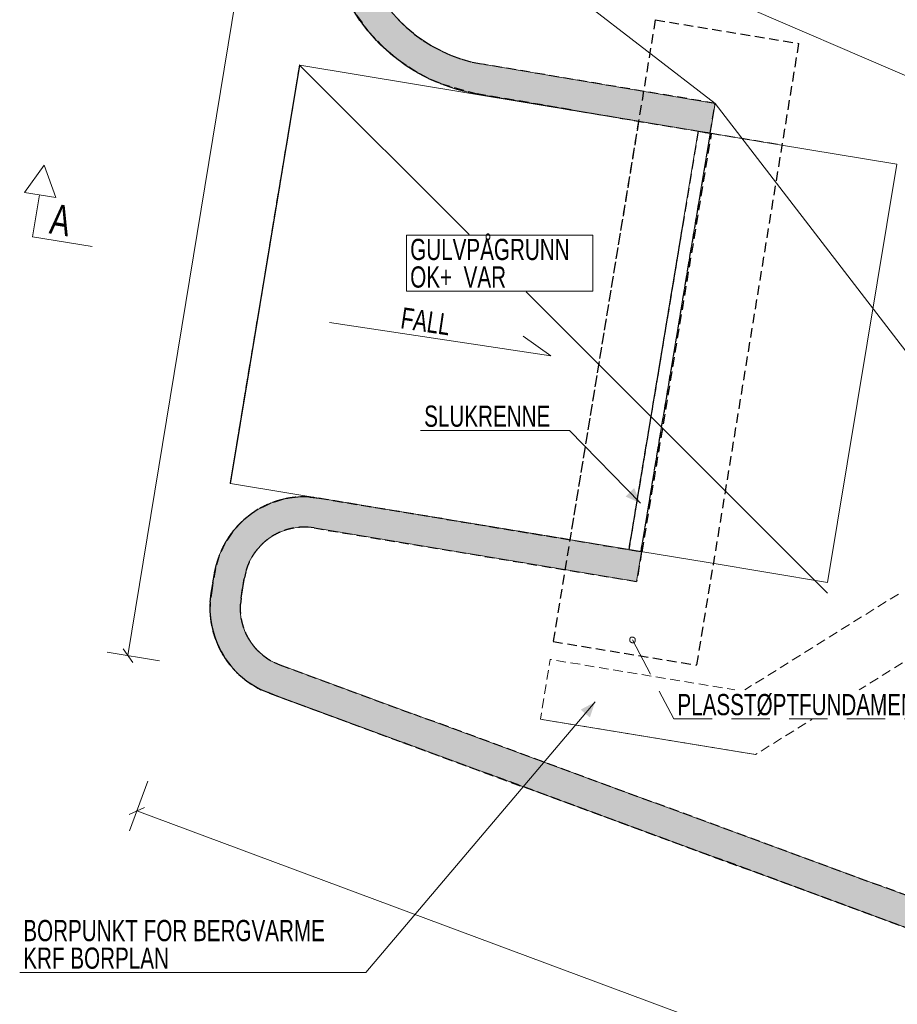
# Model space of a CAD drawing. Header units: millimetres. Extents: x 58962 to 143062, y 63981 to 123381.
# Tile 2 of 17: x 72021 to 86512, y 76958 to 93214. Entities that reach past the tile are written whole.
import ezdxf

# ---------------------------------------------------------------- set-up
doc = ezdxf.new("R2010")
doc.units = ezdxf.units.MM
doc.header["$LTSCALE"] = 100
for name, pattern in [('DASHEDX2', [9.525, 6.35, -3.175]), ('HIDDEN', [2.38125, 1.5875, -0.79375]), ('XKITLINE00', [0])]:
    doc.linetypes.add(name, pattern=pattern)
for name, color, linetype, lineweight in [('GraphicObject', 6, 'Continuous', 0), ('Part', 2, 'Continuous', 0), ('Part_Hidden', 7, 'Continuous', 0), ('PartMark', 3, 'Continuous', 0), ('Section', 6, 'Continuous', 0), ('Text', 3, 'Continuous', 0), ('Z-DIMENSIONS', 1, 'Continuous', 0)]:
    doc.layers.add(name, color=color, linetype=linetype, lineweight=lineweight)
doc.styles.add('ARIAL_NARROW', font='ARIALN.TTF')

msp = doc.modelspace()

# ---------------------------------------------------------------- hatches: boundary and pattern name
at = {"layer": 'Part'}
for points in [[(79491, 92515), (79666, 92479), (83505, 91833), (83422, 91340), (79583, 91986), (79374, 92029), (79168, 92087), (78967, 92159), (78771, 92245), (78582, 92345), (78401, 92458), (78228, 92584), (78065, 92722), (77912, 92871), (77770, 93031), (77640, 93200), (77522, 93378), (77417, 93564), (77325, 93757), (77248, 93957), (77184, 94161), (77136, 94369), (77103, 94580), (77084, 94793), (77081, 95007), (77093, 95220), (77120, 95432), (77986, 100686), (78479, 100605), (77614, 95351), (77591, 95174), (77581, 94996), (77584, 94818), (77599, 94641), (77627, 94465), (77667, 94291), (77720, 94121), (77784, 93955), (77861, 93794), (77948, 93639), (78046, 93491), (78155, 93350), (78273, 93217), (78401, 93092), (78537, 92978), (78681, 92873), (78832, 92778), (78989, 92695), (79152, 92623), (79320, 92563)], [(75495, 85560), (76641, 92465), (76649, 92463), (75503, 85558)], [(76818, 85333), (76964, 85316), (82290, 84431), (82208, 83937), (76882, 84822), (76785, 84834), (76687, 84835), (76589, 84828), (76492, 84810), (76398, 84783), (76307, 84747), (76219, 84702), (76137, 84649), (76060, 84588), (75989, 84520), (75926, 84446), (75870, 84365), (75822, 84279), (75783, 84189), (75753, 84096), (75732, 84000), (75704, 83832), (75211, 83914), (75239, 84082), (75270, 84226), (75315, 84366), (75374, 84501), (75445, 84629), (75529, 84750), (75625, 84862), (75730, 84965), (75846, 85056), (75970, 85136), (76101, 85203), (76238, 85257), (76379, 85297), (76524, 85323), (76671, 85335)], [(76226, 82601), (76317, 82562), (78541, 81742), (78368, 81273), (76144, 82093), (76008, 82151), (75878, 82222), (75756, 82305), (75642, 82401), (75539, 82507), (75446, 82622), (75366, 82746), (75298, 82878), (75243, 83016), (75202, 83158), (75175, 83303), (75163, 83451), (75166, 83599), (75183, 83746), (75211, 83914), (75704, 83832), (75676, 83664), (75665, 83566), (75663, 83467), (75671, 83369), (75689, 83272), (75716, 83177), (75753, 83085), (75798, 82998), (75852, 82915), (75913, 82838), (75982, 82767), (76058, 82704), (76139, 82648)], [(78368, 81273), (78541, 81742), (90111, 77485), (89939, 77016)]]:
    msp.add_hatch(color=253, dxfattribs=at).paths.add_polyline_path(points, flags=17)
at = {"layer": 'Text'}
for color, points in [(3, [(82270, 85232), (82023, 85341), (82167, 85481)]), (7, [(81522, 81949), (81436, 81693), (81284, 81823)])]:
    msp.add_hatch(color=color, dxfattribs=at).paths.add_polyline_path(points, flags=17)

# ---------------------------------------------------------------- linework, layer by layer
at = {"layer": 'GraphicObject', "color": 3, "linetype": 'Continuous', "lineweight": 0}
for p, q in [((77767, 96250), (83505, 91833)), ((76641, 92465), (79440, 89666)), ((88286, 85614), (83505, 91833)), ((80385, 88721), (85360, 83746)), ((77137, 88215), (80790, 87667)), ((80790, 87667), (80333, 87989))]:
    msp.add_line(p, q, dxfattribs=at)
at = {"layer": 'Part', "color": 7, "linetype": 'XKITLINE00', "lineweight": 0}
for p, q in [((103219, 85153), (77742, 96128)), ((103219, 85153), (77742, 96128)), ((79666, 92479), (79491, 92515)), ((76641, 92465), (75495, 85560)), ((75503, 85558), (76649, 92463)), ((76641, 92465), (76641, 92465)), ((76649, 92463), (76641, 92465)), ((83224, 91372), (76649, 92463)), ((79666, 92479), (83505, 91833)), ((79374, 92029), (79583, 91986)), ((79583, 91986), (83422, 91340)), ((82240, 91538), (81124, 91727)), ((83422, 91340), (83505, 91833)), ((83505, 91833), (83505, 91833)), ((82240, 91538), (82240, 91536)), ((83224, 91372), (82078, 84467)), ((83421, 91339), (83224, 91372)), ((82275, 84434), (83421, 91339)), ((83421, 91339), (84533, 91155)), ((84533, 91155), (86506, 90827)), ((86506, 90827), (85360, 83922)), ((75495, 85560), (75495, 85560)), ((75495, 85560), (75503, 85558)), ((75503, 85558), (82275, 84434)), ((76964, 85316), (76818, 85333)), ((76964, 85316), (82290, 84431)), ((76785, 84834), (76882, 84822)), ((76882, 84822), (82208, 83937)), ((81105, 84627), (81105, 84628)), ((82078, 84467), (82078, 84467)), ((82078, 84467), (82275, 84434)), ((82208, 83937), (82290, 84431)), ((82275, 84434), (82275, 84434)), ((83387, 84250), (82275, 84434)), ((82290, 84431), (82290, 84431)), ((75270, 84226), (75239, 84082)), ((85360, 83922), (83387, 84250)), ((75211, 83914), (75239, 84082)), ((75732, 84000), (75753, 84096)), ((75183, 83746), (75211, 83914)), ((75704, 83832), (75732, 84000)), ((75183, 83746), (75166, 83599)), ((75676, 83664), (75704, 83832)), ((75665, 83566), (75676, 83664)), ((76317, 82562), (76226, 82601)), ((76317, 82562), (78541, 81742)), ((76008, 82151), (76144, 82093)), ((76144, 82093), (78368, 81273)), ((76269, 82047), (76311, 82030)), ((76311, 82030), (78350, 81280)), ((78541, 81742), (90111, 77485)), ((78368, 81273), (89939, 77016))]:
    msp.add_line(p, q, dxfattribs=at)
at = {"layer": 'Part', "color": 2, "linetype": 'XKITLINE00', "lineweight": 0}
for p, q in [((86394, 83648), (86529, 83732)), ((86192, 83522), (86327, 83606)), ((85990, 83396), (86125, 83480)), ((85788, 83270), (85923, 83354)), ((85384, 83018), (85519, 83102)), ((85586, 83144), (85721, 83228)), ((85182, 82891), (85317, 82975)), ((84980, 82765), (85115, 82849)), ((80765, 82554), (80781, 82652)), ((80804, 82648), (80781, 82652)), ((81039, 82609), (80882, 82635)), ((81274, 82571), (81117, 82596)), ((84576, 82513), (84711, 82597)), ((84778, 82639), (84913, 82723)), ((86597, 82596), (86463, 82512)), ((80726, 82319), (80752, 82475)), ((81509, 82532), (81352, 82558)), ((81744, 82493), (81587, 82519)), ((81979, 82455), (81822, 82481)), ((82214, 82416), (82057, 82442)), ((84374, 82387), (84509, 82471)), ((86395, 82470), (86261, 82386)), ((82449, 82378), (82292, 82403)), ((82684, 82339), (82527, 82365)), ((82919, 82301), (82762, 82326)), ((83154, 82262), (82997, 82288)), ((84172, 82261), (84307, 82345)), ((86193, 82344), (86059, 82260)), ((80687, 82084), (80713, 82240)), ((83389, 82223), (83232, 82249)), ((83624, 82185), (83467, 82210)), ((83831, 82151), (83702, 82172)), ((83996, 82151), (84105, 82219)), ((85991, 82218), (85884, 82151)), ((80649, 81849), (80675, 82005)), ((80619, 81665), (80636, 81770)), ((80619, 81665), (80775, 81639)), ((80670, 81656), (80619, 81665)), ((80905, 81618), (80748, 81644)), ((80854, 81626), (81010, 81601)), ((85099, 81661), (85072, 81644)), ((81140, 81579), (80983, 81605)), ((81089, 81588), (81245, 81562)), ((81375, 81541), (81218, 81566)), ((81324, 81549), (81480, 81523)), ((81610, 81502), (81453, 81528)), ((81559, 81511), (81715, 81485)), ((81845, 81464), (81688, 81489)), ((81794, 81472), (81950, 81446)), ((82080, 81425), (81923, 81451)), ((84802, 81475), (84668, 81391)), ((85004, 81602), (84870, 81518)), ((82028, 81433), (82185, 81408)), ((82315, 81386), (82158, 81412)), ((82263, 81395), (82420, 81369)), ((82550, 81348), (82393, 81374)), ((82498, 81356), (82655, 81330)), ((82785, 81309), (82628, 81335)), ((82733, 81318), (82890, 81292)), ((83020, 81271), (82863, 81296)), ((84600, 81349), (84466, 81265)), ((82968, 81279), (83125, 81253)), ((83255, 81232), (83098, 81258)), ((83203, 81240), (83360, 81215)), ((83490, 81193), (83333, 81219)), ((83438, 81202), (83595, 81176)), ((83725, 81155), (83568, 81181)), ((83673, 81163), (83830, 81138)), ((83960, 81116), (83803, 81142)), ((83908, 81125), (84065, 81099)), ((84398, 81223), (84264, 81139)), ((84171, 81082), (84038, 81103)), ((84143, 81086), (84171, 81082)), ((84196, 81097), (84171, 81082)), ((84171, 81082), (84171, 81082))]:
    msp.add_line(p, q, dxfattribs=at)
at = {"layer": 'Part', "color": 7, "linetype": 'XKITLINE00', "lineweight": 0}
for centre, radius, start, end in [((80080, 94944), 3000, 174.7295, 256.372), ((80080, 94944), 2500, 174.7295, 256.372), ((76718, 83836), 1500, 86.1898, 164.9398), ((76718, 83836), 1000, 86.1898, 164.9398), ((76662, 83500), 1500, 176.2222, 244.1116), ((76662, 83500), 1000, 176.2222, 244.1116)]:
    msp.add_arc(centre, radius, start, end, dxfattribs=at)
at = {"layer": 'Part_Hidden', "linetype": 'HIDDEN', "lineweight": 25}
for p, q in [((77640, 93200), (77522, 93378)), ((77581, 93289), (77770, 93031)), ((77770, 93031), (77640, 93200)), ((78273, 93217), (78401, 93092)), ((82515, 93212), (80829, 82948)), ((82515, 93212), (84883, 92823)), ((77912, 92871), (77770, 93031)), ((77770, 93031), (77989, 92797)), ((78401, 93092), (78537, 92978)), ((78065, 92722), (77912, 92871)), ((78537, 92978), (78681, 92873)), ((78681, 92873), (78832, 92778)), ((77989, 92797), (78147, 92653)), ((78228, 92584), (78065, 92722)), ((78832, 92778), (78989, 92695)), ((78989, 92695), (79152, 92623)), ((84883, 92823), (83198, 82559)), ((78147, 92653), (78401, 92458)), ((78401, 92458), (78228, 92584)), ((79152, 92623), (79320, 92563)), ((79320, 92563), (79491, 92515)), ((79491, 92515), (79666, 92479)), ((76641, 92465), (75495, 85560)), ((76649, 92463), (76641, 92465)), ((78582, 92345), (78401, 92458)), ((78401, 92458), (78582, 92345)), ((78771, 92245), (78582, 92345)), ((78582, 92345), (78771, 92245)), ((83505, 91833), (79666, 92479)), ((78967, 92159), (78771, 92245)), ((78771, 92245), (78967, 92159)), ((78614, 92137), (78614, 92137)), ((79168, 92087), (78967, 92159)), ((78967, 92159), (79577, 91988)), ((79374, 92029), (79168, 92087)), ((79583, 91986), (79374, 92029)), ((81124, 91727), (79577, 91988)), ((79583, 91986), (83422, 91340)), ((83422, 91340), (83505, 91833)), ((82240, 91536), (81105, 84628)), ((82240, 91538), (82240, 91538)), ((83224, 91372), (82078, 84467)), ((83421, 91339), (83224, 91372)), ((83224, 91372), (83421, 91339)), ((83421, 91339), (82275, 84434)), ((83235, 90067), (83446, 91335)), ((84533, 91155), (83421, 91339)), ((82300, 84430), (83235, 90067)), ((82971, 89845), (82078, 84467)), ((75495, 85560), (75503, 85558)), ((76169, 85230), (75961, 85130)), ((76379, 85297), (76169, 85230)), ((76524, 85323), (76379, 85297)), ((76693, 85335), (76524, 85323)), ((76871, 85326), (76693, 85335)), ((76818, 85333), (76964, 85316)), ((81105, 84627), (76871, 85326)), ((76964, 85316), (82290, 84431)), ((75846, 85056), (75677, 84914)), ((75961, 85130), (75846, 85056)), ((75677, 84914), (75529, 84750)), ((75529, 84750), (75409, 84565)), ((76882, 84822), (76785, 84834)), ((76882, 84822), (82208, 83937)), ((75409, 84565), (75315, 84366)), ((82078, 84467), (82275, 84434)), ((82290, 84431), (82208, 83937)), ((75239, 84082), (75270, 84226)), ((75315, 84366), (75254, 84154)), ((75254, 84154), (75211, 83914)), ((75211, 83914), (75239, 84082)), ((75753, 84096), (75732, 84000)), ((75183, 83746), (75211, 83914)), ((75211, 83914), (75197, 83830)), ((75704, 83832), (75732, 84000)), ((75197, 83830), (75166, 83599)), ((75166, 83599), (75183, 83746)), ((75676, 83664), (75704, 83832)), ((75166, 83599), (75163, 83451)), ((75676, 83664), (75665, 83566)), ((75163, 83451), (75173, 83331)), ((75173, 83331), (75189, 83231)), ((75189, 83231), (75213, 83121)), ((75213, 83121), (75235, 83044)), ((75235, 83044), (75252, 82993)), ((75252, 82993), (75281, 82919)), ((75281, 82919), (75314, 82847)), ((80829, 82948), (83198, 82559)), ((75314, 82847), (75348, 82781)), ((75348, 82781), (75384, 82719)), ((75384, 82719), (75416, 82668)), ((75416, 82668), (75469, 82593)), ((75469, 82593), (75507, 82546)), ((76226, 82601), (76317, 82562)), ((75507, 82546), (75590, 82454)), ((75590, 82454), (75642, 82401)), ((76317, 82562), (78541, 81742)), ((75642, 82401), (75699, 82353)), ((75699, 82353), (75770, 82295)), ((75770, 82295), (75817, 82264)), ((75817, 82264), (75943, 82186)), ((75943, 82186), (76008, 82151)), ((76144, 82093), (76008, 82151)), ((76269, 82047), (76008, 82151)), ((76144, 82093), (78368, 81273)), ((91838, 76850), (78541, 81742)), ((78350, 81280), (91663, 76382)), ((91666, 76380), (78368, 81273))]:
    msp.add_line(p, q, dxfattribs=at)
for centre, radius, start, end in [((76718, 83836), 1500, 86.1898, 164.9398), ((76718, 83836), 1000, 86.1898, 164.9398), ((76662, 83500), 1500, 176.2222, 244.1116), ((76662, 83500), 1000, 176.2222, 244.1116)]:
    msp.add_arc(centre, radius, start, end, dxfattribs=at)
at = {"layer": 'PartMark', "color": 7, "linetype": 'Continuous', "lineweight": 0}
for p, q in [((78409, 89656), (81484, 89656)), ((78409, 88731), (78409, 89656)), ((81484, 88731), (81484, 89656)), ((78409, 88731), (81484, 88731)), ((82094, 82974), (82095, 82975)), ((82094, 82973), (82094, 82974)), ((82094, 82972), (82094, 82973)), ((82094, 82973), (82094, 82973)), ((82094, 82971), (82094, 82972)), ((82094, 82972), (82094, 82972)), ((82094, 82970), (82094, 82971)), ((82094, 82969), (82094, 82970)), ((82094, 82970), (82094, 82970)), ((82094, 82968), (82094, 82969)), ((82094, 82967), (82094, 82968)), ((82094, 82968), (82094, 82968)), ((82094, 82966), (82094, 82967)), ((82094, 82967), (82094, 82967)), ((82094, 82965), (82094, 82966)), ((82094, 82964), (82094, 82965)), ((82094, 82965), (82094, 82965)), ((82094, 82963), (82094, 82964)), ((82094, 82963), (82094, 82963)), ((82094, 82963), (82094, 82963)), ((82094, 82963), (82094, 82962)), ((82094, 82962), (82095, 82962)), ((82095, 82982), (82095, 82983)), ((82095, 82983), (82096, 82983)), ((82095, 82981), (82095, 82982)), ((82095, 82982), (82095, 82982)), ((82095, 82980), (82095, 82981)), ((82095, 82981), (82095, 82981)), ((82095, 82979), (82095, 82980)), ((82095, 82978), (82095, 82979)), ((82095, 82979), (82095, 82979)), ((82095, 82977), (82095, 82978)), ((82095, 82978), (82095, 82978)), ((82095, 82976), (82095, 82977)), ((82095, 82975), (82095, 82976)), ((82095, 82976), (82095, 82976)), ((82095, 82975), (82095, 82975)), ((82095, 82962), (82095, 82962)), ((82095, 82962), (82095, 82961)), ((82095, 82961), (82095, 82961)), ((82095, 82961), (82095, 82960)), ((82095, 82960), (82095, 82960)), ((82095, 82960), (82095, 82960)), ((82095, 82960), (82096, 82959)), ((82096, 82987), (82096, 82988)), ((82096, 82988), (82097, 82988)), ((82096, 82986), (82096, 82987)), ((82096, 82987), (82096, 82987)), ((82096, 82985), (82096, 82986)), ((82096, 82986), (82096, 82986)), ((82096, 82984), (82096, 82985)), ((82096, 82983), (82096, 82984)), ((82096, 82984), (82096, 82984)), ((82096, 82959), (82096, 82959)), ((82096, 82959), (82096, 82959)), ((82096, 82959), (82096, 82958)), ((82096, 82958), (82096, 82958)), ((82096, 82958), (82096, 82958)), ((82096, 82958), (82096, 82957)), ((82096, 82957), (82097, 82957)), ((82097, 82991), (82097, 82992)), ((82097, 82992), (82098, 82992)), ((82097, 82990), (82097, 82991)), ((82097, 82991), (82097, 82991)), ((82097, 82989), (82097, 82990)), ((82097, 82990), (82097, 82990)), ((82097, 82988), (82097, 82989)), ((82097, 82989), (82097, 82989)), ((82097, 82957), (82097, 82956)), ((82097, 82956), (82097, 82956)), ((82097, 82956), (82097, 82956)), ((82097, 82956), (82097, 82955)), ((82097, 82955), (82097, 82955)), ((82097, 82955), (82098, 82955)), ((82098, 82995), (82099, 82996)), ((82098, 82994), (82098, 82995)), ((82098, 82995), (82098, 82995)), ((82098, 82993), (82098, 82994)), ((82098, 82994), (82098, 82994)), ((82098, 82992), (82098, 82993)), ((82098, 82993), (82098, 82993)), ((82098, 82955), (82098, 82954)), ((82098, 82954), (82098, 82954)), ((82098, 82954), (82098, 82954)), ((82098, 82954), (82098, 82953)), ((82098, 82953), (82098, 82953)), ((82098, 82953), (82099, 82952)), ((82099, 82997), (82099, 82998)), ((82099, 82998), (82099, 82998)), ((82099, 82998), (82100, 82998)), ((82099, 82996), (82099, 82997)), ((82099, 82997), (82099, 82997)), ((82099, 82996), (82099, 82996)), ((82099, 82952), (82099, 82952)), ((82099, 82952), (82099, 82952)), ((82099, 82952), (82099, 82951)), ((82099, 82951), (82099, 82951)), ((82099, 82951), (82100, 82951)), ((82100, 83000), (82100, 83001)), ((82100, 83001), (82101, 83001)), ((82100, 82999), (82100, 83000)), ((82100, 83000), (82100, 83000)), ((82100, 82998), (82100, 82999)), ((82100, 82999), (82100, 82999)), ((82100, 82951), (82100, 82950)), ((82100, 82950), (82100, 82950)), ((82100, 82950), (82100, 82950)), ((82100, 82950), (82100, 82949)), ((82100, 82949), (82101, 82949)), ((82101, 83002), (82101, 83003)), ((82101, 83003), (82102, 83003)), ((82101, 83001), (82101, 83002)), ((82101, 83002), (82101, 83002)), ((82101, 83001), (82101, 83001)), ((82101, 82949), (82101, 82949)), ((82101, 82949), (82101, 82948)), ((82101, 82948), (82101, 82948)), ((82101, 82948), (82101, 82948)), ((82101, 82948), (82102, 82947)), ((82102, 83004), (82102, 83005)), ((82102, 83005), (82103, 83005)), ((82102, 83003), (82102, 83004)), ((82102, 83004), (82102, 83004)), ((82102, 83004), (82102, 83004)), ((82102, 82947), (82102, 82947)), ((82102, 82947), (82102, 82947)), ((82102, 82947), (82102, 82946)), ((82102, 82946), (82103, 82946)), ((82103, 83006), (82104, 83007)), ((82103, 83005), (82103, 83006)), ((82103, 83006), (82103, 83006)), ((82103, 83005), (82103, 83005)), ((82103, 82946), (82103, 82945)), ((82103, 82945), (82103, 82945)), ((82103, 82945), (82103, 82944)), ((82103, 82944), (82104, 82944)), ((82104, 83007), (82104, 83008)), ((82104, 83008), (82105, 83008)), ((82104, 83007), (82104, 83007)), ((82104, 83007), (82104, 83007)), ((82104, 82944), (82104, 82943)), ((82104, 82943), (82104, 82943)), ((82104, 82943), (82105, 82942)), ((82105, 83008), (82105, 83009)), ((82105, 83009), (82105, 83009)), ((82105, 83009), (82106, 83009)), ((82105, 83008), (82105, 83008)), ((82105, 82942), (82105, 82942)), ((82105, 82942), (82105, 82941)), ((82105, 82941), (82106, 82941)), ((82106, 83010), (82107, 83011)), ((82106, 83009), (82106, 83010)), ((82106, 82941), (82106, 82941)), ((82106, 82941), (82107, 82940)), ((82106, 82941), (82106, 82941)), ((82106, 82941), (82107, 82940)), ((82107, 83011), (82108, 83012)), ((82107, 83011), (82107, 83011)), ((82107, 82940), (82107, 82940)), ((82107, 82940), (82108, 82940)), ((82107, 82940), (82107, 82940)), ((82107, 82940), (82108, 82940)), ((82108, 83012), (82108, 83013)), ((82108, 83013), (82109, 83013)), ((82108, 82940), (82108, 82939)), ((82108, 82940), (82108, 82939)), ((82108, 82939), (82109, 82939)), ((82108, 82939), (82109, 82939)), ((82109, 83013), (82109, 83014)), ((82109, 83014), (82110, 83014)), ((82109, 82939), (82109, 82939)), ((82109, 82939), (82110, 82938)), ((82109, 82939), (82109, 82939)), ((82109, 82939), (82110, 82938)), ((82110, 83014), (82110, 83015)), ((82110, 83015), (82111, 83015)), ((82110, 82938), (82111, 82938)), ((82110, 82938), (82111, 82938)), ((82111, 83015), (82112, 83016)), ((82111, 82938), (82111, 82938)), ((82111, 82938), (82112, 82937)), ((82111, 82938), (82111, 82938)), ((82111, 82938), (82112, 82937)), ((82112, 83016), (82113, 83017)), ((82112, 83016), (82112, 83016)), ((82112, 82937), (82112, 82937)), ((82112, 82937), (82113, 82937)), ((82112, 82937), (82112, 82937)), ((82112, 82937), (82113, 82937)), ((82113, 83017), (82114, 83018)), ((82113, 83017), (82113, 83017)), ((82113, 82937), (82113, 82936)), ((82113, 82937), (82113, 82936)), ((82113, 82936), (82114, 82936)), ((82113, 82936), (82114, 82936)), ((82114, 83018), (82115, 83018)), ((82114, 82936), (82114, 82936)), ((82114, 82936), (82115, 82935)), ((82114, 82936), (82114, 82936)), ((82114, 82936), (82115, 82935)), ((82115, 83018), (82116, 83019)), ((82115, 83018), (82115, 83018)), ((82115, 82935), (82115, 82935)), ((82115, 82935), (82116, 82935)), ((82115, 82935), (82115, 82935)), ((82115, 82935), (82116, 82935)), ((82116, 83019), (82116, 83019)), ((82116, 83019), (82117, 83019)), ((82116, 82935), (82116, 82934)), ((82116, 82935), (82116, 82934)), ((82116, 82934), (82117, 82934)), ((82116, 82934), (82117, 82934)), ((82117, 83019), (82118, 83020)), ((82117, 83019), (82117, 83019)), ((82117, 83019), (82117, 83019)), ((82117, 82934), (82117, 82934)), ((82117, 82934), (82118, 82933)), ((82117, 82934), (82117, 82934)), ((82117, 82934), (82118, 82933)), ((82118, 83020), (82118, 83020)), ((82118, 83020), (82119, 83020)), ((82118, 82933), (82118, 82933)), ((82118, 82933), (82119, 82933)), ((82118, 82933), (82118, 82933)), ((82118, 82933), (82119, 82933)), ((82119, 83020), (82119, 83020)), ((82119, 83020), (82119, 83020)), ((82119, 83020), (82120, 83020)), ((82119, 82933), (82119, 82933)), ((82119, 82933), (82120, 82932)), ((82119, 82933), (82119, 82933)), ((82119, 82933), (82120, 82932)), ((82120, 83020), (82120, 83021)), ((82120, 83021), (82121, 83021)), ((82120, 83020), (82120, 83020)), ((82120, 82932), (82121, 82932)), ((82120, 82932), (82121, 82932)), ((82121, 83021), (82121, 83021)), ((82121, 83021), (82121, 83021)), ((82121, 83021), (82122, 83021)), ((82121, 82932), (82121, 82932)), ((82121, 82932), (82122, 82932)), ((82121, 82932), (82121, 82932)), ((82121, 82932), (82122, 82932)), ((82122, 83021), (82122, 83021)), ((82122, 83021), (82123, 83021)), ((82122, 82932), (82122, 82931)), ((82122, 82932), (82122, 82931)), ((82122, 82931), (82123, 82931)), ((82122, 82931), (82123, 82931)), ((82123, 83021), (82124, 83022)), ((82123, 83021), (82123, 83021)), ((82123, 83021), (82123, 83021)), ((82123, 82931), (82123, 82931)), ((82123, 82931), (82124, 82931)), ((82123, 82931), (82123, 82931)), ((82123, 82931), (82124, 82931)), ((82124, 83022), (82124, 83022)), ((82124, 83022), (82124, 83022)), ((82124, 83022), (82125, 83022)), ((82124, 82931), (82124, 82930)), ((82124, 82931), (82124, 82930)), ((82124, 82930), (82125, 82930)), ((82124, 82930), (82125, 82930)), ((82125, 83022), (82125, 83022)), ((82125, 83022), (82126, 83022)), ((82125, 82930), (82125, 82930)), ((82125, 82930), (82126, 82930)), ((82125, 82930), (82125, 82930)), ((82125, 82930), (82126, 82930)), ((82126, 83022), (82126, 83022)), ((82126, 83022), (82126, 83022)), ((82126, 83022), (82127, 83022)), ((82126, 82930), (82126, 82929)), ((82126, 82930), (82126, 82929)), ((82126, 82929), (82127, 82929)), ((82126, 82929), (82127, 82929)), ((82127, 83022), (82127, 83022)), ((82127, 83022), (82128, 83022)), ((82127, 82929), (82127, 82929)), ((82127, 82929), (82128, 82929)), ((82127, 82929), (82127, 82929)), ((82127, 82929), (82128, 82929)), ((82128, 83022), (82128, 83022)), ((82128, 83022), (82128, 83022)), ((82128, 83022), (82129, 83022)), ((82128, 82929), (82128, 82929)), ((82128, 82929), (82129, 82928)), ((82128, 82929), (82128, 82929)), ((82128, 82929), (82129, 82928)), ((82129, 83022), (82129, 83022)), ((82129, 83022), (82130, 83022)), ((82129, 82928), (82129, 82928)), ((82129, 82928), (82130, 82928)), ((82129, 82928), (82129, 82928)), ((82129, 82928), (82130, 82928)), ((82130, 83022), (82130, 83022)), ((82130, 83022), (82130, 83022)), ((82130, 83022), (82131, 83022)), ((82130, 82928), (82130, 82928)), ((82130, 82928), (82131, 82928)), ((82130, 82928), (82130, 82928)), ((82130, 82928), (82131, 82928)), ((82131, 83022), (82131, 83022)), ((82131, 83022), (82132, 83022)), ((82131, 82928), (82131, 82927)), ((82131, 82928), (82131, 82927)), ((82131, 82927), (82132, 82927)), ((82131, 82927), (82132, 82927)), ((82132, 83022), (82132, 83022)), ((82132, 83022), (82133, 83022)), ((82132, 82927), (82132, 82927)), ((82132, 82927), (82132, 82927)), ((82132, 82927), (82133, 82927)), ((82132, 82927), (82132, 82927)), ((82132, 82927), (82132, 82927)), ((82132, 82927), (82133, 82927)), ((82133, 83022), (82133, 83022)), ((82133, 83022), (82133, 83022)), ((82133, 83022), (82134, 83022)), ((82133, 82927), (82133, 82927)), ((82133, 82927), (82134, 82927)), ((82133, 82927), (82133, 82927)), ((82133, 82927), (82134, 82927)), ((82134, 83022), (82134, 83022)), ((82134, 83022), (82135, 83022)), ((82134, 82927), (82134, 82926)), ((82134, 82927), (82134, 82926)), ((82134, 82926), (82135, 82926)), ((82134, 82926), (82135, 82926)), ((82135, 83022), (82135, 83022)), ((82135, 83022), (82136, 83022)), ((82135, 82926), (82135, 82926)), ((82135, 82926), (82136, 82926)), ((82135, 82926), (82135, 82926)), ((82135, 82926), (82136, 82926)), ((82136, 83022), (82136, 83022)), ((82136, 83022), (82136, 83022)), ((82136, 83022), (82137, 83022)), ((82136, 82926), (82136, 82926)), ((82136, 82926), (82137, 82926)), ((82136, 82926), (82136, 82926)), ((82136, 82926), (82137, 82926)), ((82137, 83022), (82137, 83022)), ((82137, 83022), (82138, 83022)), ((82137, 82926), (82137, 82926)), ((82137, 82926), (82138, 82925)), ((82137, 82926), (82137, 82926)), ((82137, 82926), (82138, 82925)), ((82138, 83022), (82138, 83022)), ((82138, 83022), (82139, 83022)), ((82138, 82925), (82138, 82925)), ((82138, 82925), (82139, 82925)), ((82138, 82925), (82138, 82925)), ((82138, 82925), (82139, 82925)), ((82139, 83022), (82139, 83022)), ((82139, 83022), (82140, 83022)), ((82139, 82925), (82139, 82925)), ((82139, 82925), (82140, 82925)), ((82139, 82925), (82139, 82925)), ((82139, 82925), (82140, 82925)), ((82140, 83022), (82140, 83022)), ((82140, 83022), (82141, 83022)), ((82140, 82925), (82140, 82925)), ((82140, 82925), (82140, 82925)), ((82140, 82925), (82141, 82925)), ((82140, 82925), (82140, 82925)), ((82140, 82925), (82140, 82925)), ((82140, 82925), (82141, 82925)), ((82141, 83022), (82141, 83021)), ((82141, 83021), (82141, 83021)), ((82141, 83021), (82142, 83021)), ((82141, 82925), (82141, 82925)), ((82141, 82925), (82142, 82925)), ((82141, 82925), (82141, 82925)), ((82141, 82925), (82142, 82925)), ((82142, 83021), (82142, 83021)), ((82142, 83021), (82143, 83021)), ((82142, 82925), (82142, 82925)), ((82142, 82925), (82143, 82925)), ((82142, 82925), (82142, 82925)), ((82142, 82925), (82143, 82925)), ((82143, 83021), (82143, 83021)), ((82143, 83021), (82144, 83021)), ((82143, 82925), (82143, 82924)), ((82143, 82925), (82143, 82924)), ((82143, 82924), (82144, 82924)), ((82143, 82924), (82144, 82924)), ((82144, 83021), (82144, 83021)), ((82144, 83021), (82145, 83021)), ((82144, 82924), (82144, 82924)), ((82144, 82924), (82145, 82924)), ((82144, 82924), (82144, 82924)), ((82144, 82924), (82145, 82924)), ((82145, 83021), (82145, 83020)), ((82145, 83020), (82146, 83020)), ((82145, 82924), (82145, 82924)), ((82145, 82924), (82145, 82924)), ((82145, 82924), (82146, 82924)), ((82145, 82924), (82145, 82924)), ((82145, 82924), (82145, 82924)), ((82145, 82924), (82146, 82924)), ((82146, 83020), (82146, 83020)), ((82146, 83020), (82147, 83020)), ((82146, 82924), (82146, 82924)), ((82146, 82924), (82147, 82924)), ((82146, 82924), (82146, 82924)), ((82146, 82924), (82147, 82924)), ((82147, 83020), (82147, 83020)), ((82147, 83020), (82148, 83020)), ((82147, 82924), (82147, 82924)), ((82147, 82924), (82148, 82924)), ((82147, 82924), (82147, 82924)), ((82147, 82924), (82148, 82924)), ((82148, 83020), (82148, 83020)), ((82148, 83020), (82149, 83019)), ((82148, 82924), (82148, 82924)), ((82148, 82924), (82148, 82924)), ((82148, 82924), (82149, 82924)), ((82148, 82924), (82148, 82924)), ((82148, 82924), (82148, 82924)), ((82148, 82924), (82149, 82924)), ((82149, 83019), (82149, 83019)), ((82149, 83019), (82149, 83019)), ((82149, 83019), (82150, 83019)), ((82149, 82924), (82149, 82924)), ((82149, 82924), (82150, 82924)), ((82149, 82924), (82149, 82924)), ((82149, 82924), (82150, 82924)), ((82150, 83019), (82150, 83019)), ((82150, 83019), (82151, 83019)), ((82150, 82924), (82150, 82924)), ((82150, 82924), (82151, 82924)), ((82150, 82924), (82150, 82924)), ((82150, 82924), (82151, 82924)), ((82151, 83019), (82151, 83018)), ((82151, 83018), (82152, 83018)), ((82151, 82924), (82151, 82924)), ((82151, 82924), (82151, 82924)), ((82151, 82924), (82152, 82924)), ((82151, 82924), (82151, 82924)), ((82151, 82924), (82151, 82924)), ((82151, 82924), (82152, 82924)), ((82152, 83018), (82152, 83018)), ((82152, 83018), (82153, 83018)), ((82152, 82924), (82152, 82924)), ((82152, 82924), (82153, 82924)), ((82152, 82924), (82152, 82924)), ((82152, 82924), (82153, 82924)), ((82153, 83018), (82153, 83018)), ((82153, 83018), (82154, 83017)), ((82153, 82924), (82153, 82924)), ((82153, 82924), (82153, 82924)), ((82153, 82924), (82154, 82924)), ((82153, 82924), (82153, 82924)), ((82153, 82924), (82153, 82924)), ((82153, 82924), (82154, 82924)), ((82154, 83017), (82154, 83017)), ((82154, 83017), (82155, 83017)), ((82154, 82924), (82155, 82925)), ((82154, 82924), (82155, 82925)), ((82154, 82924), (82154, 82924)), ((82154, 82924), (82154, 82924)), ((82155, 83017), (82155, 83017)), ((82155, 83017), (82156, 83016)), ((82155, 82925), (82155, 82925)), ((82155, 82925), (82155, 82925)), ((82155, 82925), (82156, 82925)), ((82155, 82925), (82155, 82925)), ((82155, 82925), (82155, 82925)), ((82155, 82925), (82156, 82925)), ((82156, 83016), (82156, 83016)), ((82156, 83016), (82157, 83016)), ((82156, 82925), (82156, 82925)), ((82156, 82925), (82157, 82925)), ((82156, 82925), (82156, 82925)), ((82156, 82925), (82157, 82925)), ((82157, 83016), (82157, 83016)), ((82157, 83016), (82158, 83016)), ((82157, 82925), (82157, 82925)), ((82157, 82925), (82157, 82925)), ((82157, 82925), (82158, 82925)), ((82157, 82925), (82157, 82925)), ((82157, 82925), (82157, 82925)), ((82157, 82925), (82158, 82925)), ((82158, 83016), (82158, 83015)), ((82158, 83015), (82159, 83015)), ((82158, 82925), (82158, 82925)), ((82158, 82925), (82158, 82925)), ((82158, 82925), (82159, 82925)), ((82158, 82925), (82158, 82925)), ((82158, 82925), (82158, 82925)), ((82158, 82925), (82159, 82925)), ((82159, 83015), (82159, 83015)), ((82159, 83015), (82160, 83014)), ((82159, 82925), (82159, 82926)), ((82159, 82926), (82160, 82926)), ((82159, 82925), (82159, 82926)), ((82159, 82926), (82160, 82926)), ((82160, 83014), (82161, 83014)), ((82160, 82926), (82160, 82926)), ((82160, 82926), (82160, 82926)), ((82160, 82926), (82161, 82926)), ((82160, 82926), (82160, 82926)), ((82160, 82926), (82160, 82926)), ((82160, 82926), (82161, 82926)), ((82161, 83014), (82161, 83014)), ((82161, 83014), (82162, 83014)), ((82161, 82926), (82161, 82926)), ((82161, 82926), (82161, 82926)), ((82161, 82926), (82162, 82926)), ((82161, 82926), (82161, 82926)), ((82161, 82926), (82161, 82926)), ((82161, 82926), (82162, 82926)), ((82162, 83014), (82162, 83013)), ((82162, 83013), (82163, 83013)), ((82162, 82926), (82162, 82927)), ((82162, 82927), (82162, 82927)), ((82162, 82927), (82163, 82927)), ((82162, 82926), (82162, 82927)), ((82162, 82927), (82162, 82927)), ((82162, 82927), (82163, 82927)), ((82163, 83013), (82163, 83013)), ((82163, 83013), (82164, 83013)), ((82163, 82927), (82163, 82927)), ((82163, 82927), (82163, 82927)), ((82163, 82927), (82164, 82927)), ((82163, 82927), (82163, 82927)), ((82163, 82927), (82163, 82927)), ((82163, 82927), (82164, 82927)), ((82164, 83013), (82164, 83012)), ((82164, 83012), (82165, 83012)), ((82164, 82927), (82164, 82928)), ((82164, 82928), (82164, 82928)), ((82164, 82928), (82165, 82928)), ((82164, 82927), (82164, 82928)), ((82164, 82928), (82164, 82928)), ((82164, 82928), (82165, 82928)), ((82165, 83012), (82165, 83012)), ((82165, 83012), (82166, 83011)), ((82165, 82928), (82166, 82929)), ((82165, 82928), (82166, 82929)), ((82165, 82928), (82165, 82928)), ((82165, 82928), (82165, 82928)), ((82166, 83011), (82166, 83011)), ((82166, 83011), (82167, 83011)), ((82166, 82929), (82166, 82929)), ((82166, 82929), (82167, 82929)), ((82166, 82929), (82166, 82929)), ((82166, 82929), (82167, 82929)), ((82167, 83011), (82167, 83010)), ((82167, 83010), (82168, 83010)), ((82167, 82929), (82168, 82930)), ((82167, 82929), (82168, 82930)), ((82168, 83010), (82168, 83010)), ((82168, 83010), (82169, 83009)), ((82168, 82930), (82169, 82931)), ((82168, 82930), (82169, 82931)), ((82168, 82930), (82168, 82930)), ((82168, 82930), (82168, 82930)), ((82169, 83009), (82169, 83009)), ((82169, 83009), (82170, 83009)), ((82169, 82931), (82170, 82931)), ((82169, 82931), (82170, 82931)), ((82170, 83009), (82170, 83008)), ((82170, 83008), (82171, 83008)), ((82170, 82931), (82170, 82932)), ((82170, 82932), (82171, 82932)), ((82170, 82931), (82170, 82932)), ((82170, 82932), (82171, 82932)), ((82171, 83008), (82172, 83008)), ((82171, 82932), (82171, 82933)), ((82171, 82933), (82172, 82933)), ((82171, 82932), (82171, 82933)), ((82171, 82933), (82172, 82933)), ((82172, 83008), (82172, 83007)), ((82172, 83007), (82173, 83007)), ((82172, 82934), (82173, 82935)), ((82172, 82934), (82173, 82935)), ((82172, 82933), (82172, 82934)), ((82172, 82933), (82172, 82934)), ((82173, 83007), (82173, 83007)), ((82173, 83007), (82174, 83006)), ((82173, 82935), (82174, 82935)), ((82173, 82935), (82174, 82935)), ((82174, 83006), (82174, 83006)), ((82174, 83006), (82175, 83005)), ((82174, 82935), (82174, 82936)), ((82174, 82936), (82175, 82936)), ((82174, 82935), (82174, 82936)), ((82174, 82936), (82175, 82936)), ((82175, 83005), (82175, 83005)), ((82175, 83005), (82175, 83005)), ((82175, 83005), (82176, 83004)), ((82175, 82937), (82176, 82938)), ((82175, 82937), (82176, 82938)), ((82175, 82936), (82175, 82937)), ((82175, 82937), (82175, 82937)), ((82175, 82936), (82175, 82937)), ((82175, 82937), (82175, 82937)), ((82176, 83004), (82176, 83004)), ((82176, 83004), (82176, 83003)), ((82176, 83003), (82177, 83003)), ((82176, 82939), (82177, 82940)), ((82176, 82939), (82177, 82940)), ((82176, 82938), (82176, 82939)), ((82176, 82939), (82176, 82939)), ((82176, 82939), (82176, 82939)), ((82176, 82938), (82176, 82939)), ((82176, 82939), (82176, 82939)), ((82176, 82939), (82176, 82939)), ((82176, 82938), (82176, 82938)), ((82176, 82938), (82176, 82938)), ((82177, 83003), (82177, 83002)), ((82177, 83002), (82177, 83002)), ((82177, 83002), (82178, 83001)), ((82177, 82940), (82177, 82941)), ((82177, 82941), (82178, 82941)), ((82177, 82940), (82177, 82941)), ((82177, 82941), (82178, 82941)), ((82177, 82940), (82177, 82940)), ((82177, 82940), (82177, 82940)), ((82177, 82940), (82177, 82940)), ((82177, 82940), (82177, 82940)), ((82178, 83001), (82178, 83001)), ((82178, 83001), (82178, 83000)), ((82178, 83000), (82179, 83000)), ((82178, 82942), (82178, 82943)), ((82178, 82943), (82179, 82943)), ((82178, 82942), (82178, 82943)), ((82178, 82943), (82179, 82943)), ((82178, 82941), (82178, 82942)), ((82178, 82942), (82178, 82942)), ((82178, 82941), (82178, 82942)), ((82178, 82942), (82178, 82942)), ((82178, 82941), (82178, 82941)), ((82178, 82941), (82178, 82941)), ((82179, 83000), (82179, 83000)), ((82179, 83000), (82179, 82999)), ((82179, 82999), (82179, 82999)), ((82179, 82999), (82179, 82999)), ((82179, 82999), (82180, 82998)), ((82179, 82944), (82179, 82945)), ((82179, 82945), (82180, 82945)), ((82179, 82944), (82179, 82945)), ((82179, 82945), (82180, 82945)), ((82179, 82943), (82179, 82944)), ((82179, 82944), (82179, 82944)), ((82179, 82943), (82179, 82944)), ((82179, 82944), (82179, 82944)), ((82179, 82943), (82179, 82943)), ((82179, 82943), (82179, 82943)), ((82180, 82998), (82180, 82998)), ((82180, 82998), (82180, 82998)), ((82180, 82998), (82180, 82997)), ((82180, 82997), (82180, 82997)), ((82180, 82997), (82181, 82996)), ((82180, 82946), (82180, 82947)), ((82180, 82947), (82181, 82947)), ((82180, 82946), (82180, 82947)), ((82180, 82947), (82181, 82947)), ((82180, 82945), (82180, 82946)), ((82180, 82946), (82180, 82946)), ((82180, 82946), (82180, 82946)), ((82180, 82945), (82180, 82946)), ((82180, 82946), (82180, 82946)), ((82180, 82946), (82180, 82946)), ((82181, 82996), (82181, 82996)), ((82181, 82996), (82181, 82996)), ((82181, 82996), (82181, 82995)), ((82181, 82995), (82181, 82995)), ((82181, 82995), (82182, 82995)), ((82181, 82949), (82182, 82950)), ((82181, 82949), (82182, 82950)), ((82181, 82948), (82181, 82949)), ((82181, 82949), (82181, 82949)), ((82181, 82949), (82181, 82949)), ((82181, 82948), (82181, 82949)), ((82181, 82949), (82181, 82949)), ((82181, 82949), (82181, 82949)), ((82181, 82947), (82181, 82948)), ((82181, 82948), (82181, 82948)), ((82181, 82947), (82181, 82948)), ((82181, 82948), (82181, 82948)), ((82182, 82995), (82182, 82994)), ((82182, 82994), (82182, 82994)), ((82182, 82994), (82182, 82994)), ((82182, 82994), (82182, 82993)), ((82182, 82993), (82182, 82993)), ((82182, 82993), (82183, 82993)), ((82182, 82952), (82183, 82953)), ((82182, 82952), (82183, 82953)), ((82182, 82951), (82182, 82952)), ((82182, 82952), (82182, 82952)), ((82182, 82951), (82182, 82952)), ((82182, 82952), (82182, 82952)), ((82182, 82950), (82182, 82951)), ((82182, 82951), (82182, 82951)), ((82182, 82950), (82182, 82951)), ((82182, 82951), (82182, 82951)), ((82182, 82950), (82182, 82950)), ((82182, 82950), (82182, 82950)), ((82183, 82993), (82183, 82992)), ((82183, 82992), (82183, 82992)), ((82183, 82992), (82183, 82991)), ((82183, 82991), (82183, 82991)), ((82183, 82991), (82183, 82991)), ((82183, 82991), (82184, 82990)), ((82183, 82955), (82183, 82956)), ((82183, 82956), (82184, 82956)), ((82183, 82955), (82183, 82956)), ((82183, 82956), (82184, 82956)), ((82183, 82954), (82183, 82955)), ((82183, 82955), (82183, 82955)), ((82183, 82954), (82183, 82955)), ((82183, 82955), (82183, 82955)), ((82183, 82953), (82183, 82954)), ((82183, 82954), (82183, 82954)), ((82183, 82953), (82183, 82954)), ((82183, 82954), (82183, 82954)), ((82183, 82953), (82183, 82953)), ((82183, 82953), (82183, 82953)), ((82184, 82990), (82184, 82990)), ((82184, 82990), (82184, 82990)), ((82184, 82990), (82184, 82989)), ((82184, 82989), (82184, 82989)), ((82184, 82989), (82184, 82989)), ((82184, 82989), (82185, 82988)), ((82184, 82960), (82185, 82961)), ((82184, 82960), (82185, 82961)), ((82184, 82959), (82184, 82960)), ((82184, 82960), (82184, 82960)), ((82184, 82959), (82184, 82960)), ((82184, 82960), (82184, 82960)), ((82184, 82958), (82184, 82959)), ((82184, 82959), (82184, 82959)), ((82184, 82958), (82184, 82959)), ((82184, 82959), (82184, 82959)), ((82184, 82957), (82184, 82958)), ((82184, 82958), (82184, 82958)), ((82184, 82957), (82184, 82958)), ((82184, 82958), (82184, 82958)), ((82184, 82956), (82184, 82957)), ((82184, 82957), (82184, 82957)), ((82184, 82956), (82184, 82957)), ((82184, 82957), (82184, 82957)), ((82185, 82988), (82185, 82988)), ((82185, 82988), (82185, 82987)), ((82185, 82987), (82185, 82987)), ((82185, 82987), (82185, 82987)), ((82185, 82987), (82185, 82986)), ((82185, 82986), (82185, 82986)), ((82185, 82986), (82186, 82986)), ((82185, 82966), (82185, 82967)), ((82185, 82967), (82186, 82967)), ((82185, 82966), (82185, 82967)), ((82185, 82967), (82186, 82967)), ((82185, 82965), (82185, 82966)), ((82185, 82965), (82185, 82966)), ((82185, 82964), (82185, 82965)), ((82185, 82965), (82185, 82965)), ((82185, 82964), (82185, 82965)), ((82185, 82965), (82185, 82965)), ((82185, 82963), (82185, 82964)), ((82185, 82964), (82185, 82964)), ((82185, 82963), (82185, 82964)), ((82185, 82964), (82185, 82964)), ((82185, 82962), (82185, 82963)), ((82185, 82963), (82185, 82963)), ((82185, 82962), (82185, 82963)), ((82185, 82963), (82185, 82963)), ((82185, 82961), (82185, 82962)), ((82185, 82962), (82185, 82962)), ((82185, 82961), (82185, 82962)), ((82185, 82962), (82185, 82962)), ((82186, 82986), (82186, 82985)), ((82186, 82985), (82186, 82985)), ((82186, 82985), (82186, 82985)), ((82186, 82985), (82186, 82984)), ((82186, 82984), (82186, 82984)), ((82186, 82984), (82186, 82984)), ((82186, 82984), (82186, 82983)), ((82186, 82982), (82186, 82983)), ((82186, 82983), (82186, 82983)), ((82186, 82982), (82186, 82983)), ((82186, 82983), (82186, 82983)), ((82186, 82981), (82186, 82982)), ((82186, 82981), (82186, 82982)), ((82186, 82980), (82186, 82981)), ((82186, 82981), (82186, 82981)), ((82186, 82980), (82186, 82981)), ((82186, 82981), (82186, 82981)), ((82186, 82979), (82186, 82980)), ((82186, 82979), (82186, 82980)), ((82186, 82978), (82186, 82979)), ((82186, 82979), (82186, 82979)), ((82186, 82978), (82186, 82979)), ((82186, 82979), (82186, 82979)), ((82186, 82977), (82186, 82978)), ((82186, 82978), (82186, 82978)), ((82186, 82977), (82186, 82978)), ((82186, 82978), (82186, 82978)), ((82186, 82976), (82186, 82977)), ((82186, 82976), (82186, 82977)), ((82186, 82975), (82186, 82976)), ((82186, 82976), (82186, 82976)), ((82186, 82975), (82186, 82976)), ((82186, 82976), (82186, 82976)), ((82186, 82974), (82186, 82975)), ((82186, 82974), (82186, 82975)), ((82186, 82973), (82186, 82974)), ((82186, 82974), (82186, 82974)), ((82186, 82973), (82186, 82974)), ((82186, 82974), (82186, 82974)), ((82186, 82972), (82186, 82973)), ((82186, 82973), (82186, 82973)), ((82186, 82972), (82186, 82973)), ((82186, 82973), (82186, 82973)), ((82186, 82971), (82186, 82972)), ((82186, 82971), (82186, 82972)), ((82186, 82970), (82186, 82971)), ((82186, 82971), (82186, 82971)), ((82186, 82970), (82186, 82971)), ((82186, 82971), (82186, 82971)), ((82186, 82969), (82186, 82970)), ((82186, 82970), (82186, 82970)), ((82186, 82969), (82186, 82970)), ((82186, 82970), (82186, 82970)), ((82186, 82968), (82186, 82969)), ((82186, 82968), (82186, 82969)), ((82186, 82967), (82186, 82968)), ((82186, 82968), (82186, 82968)), ((82186, 82967), (82186, 82968)), ((82186, 82968), (82186, 82968))]:
    msp.add_line(p, q, dxfattribs=at)
at = {"layer": 'PartMark', "color": 7, "linetype": 'DASHEDX2', "lineweight": 0}
for p, q in [((82140, 82973), (82821, 81671)), ((82821, 81671), (87597, 81671))]:
    msp.add_line(p, q, dxfattribs=at)
at = {"layer": 'Section', "color": 6, "linetype": 'Continuous', "lineweight": 0}
for p, q in [((72427, 90814), (72099, 90361)), ((72427, 90814), (72617, 90276)), ((72099, 90361), (72617, 90276)), ((72233, 89630), (72346, 90321)), ((72233, 89630), (73220, 89468))]:
    msp.add_line(p, q, dxfattribs=at)
at = {"layer": 'Text', "color": 3, "linetype": 'Continuous', "lineweight": 0}
for p in [(78640, 86433), (82270, 85232)]:
    msp.add_line(p, (81099, 86433), dxfattribs=at)
at = {"layer": 'Text', "color": 7, "linetype": 'Continuous', "lineweight": 0}
for p in [(81522, 81949), (72021, 77485)]:
    msp.add_line(p, (77734, 77485), dxfattribs=at)
at = {"layer": 'Z-DIMENSIONS', "color": 7, "linetype": 'Continuous', "lineweight": 0}
for p, q in [((73809, 82714), (79472, 117236)), ((74327, 82629), (73464, 82771)), ((73727, 82828), (73891, 82600)), ((74137, 80642), (73832, 79822)), ((74081, 80209), (73827, 80092)), ((73954, 80150), (94819, 72390))]:
    msp.add_line(p, q, dxfattribs=at)
at = {"layer": 'Z-DIMENSIONS', "color": 3}
for p in [(73809, 82714), (73954, 80150)]:
    msp.add_point(p, dxfattribs=at)

# ---------------------------------------------------------------- texts
at = {"layer": 'PartMark', "color": 3, "style": 'ARIAL_NARROW', "width": 0.85}
for s, p in [('GULVPÅGRUNN', (78469, 89246)), ('OK+', (78469, 88791)), ('VAR', (79351, 88791)), ('PLASSTØPTFUNDAMENT', (82881, 81731))]:
    msp.add_text(s, height=350, dxfattribs=at).set_placement(p)
at = {"layer": 'Section', "color": 3, "style": 'ARIAL_NARROW', "width": 0.85}
msp.add_text('A', height=500, rotation=-9.3048, dxfattribs=at).set_placement((72496, 89688))
at = {"layer": 'Text', "color": 3, "style": 'ARIAL_NARROW', "width": 0.85}
msp.add_text('FALL', height=350, rotation=-8.5313, dxfattribs=at).set_placement((78296, 88122))
for s, p in [('SLUKRENNE', (78700, 86493)), ('BORPUNKT FOR BERGVARME', (72081, 78000)), ('KRF BORPLAN', (72081, 77545))]:
    msp.add_text(s, height=350, dxfattribs=at).set_placement(p)

doc.saveas('drawing.dxf')
